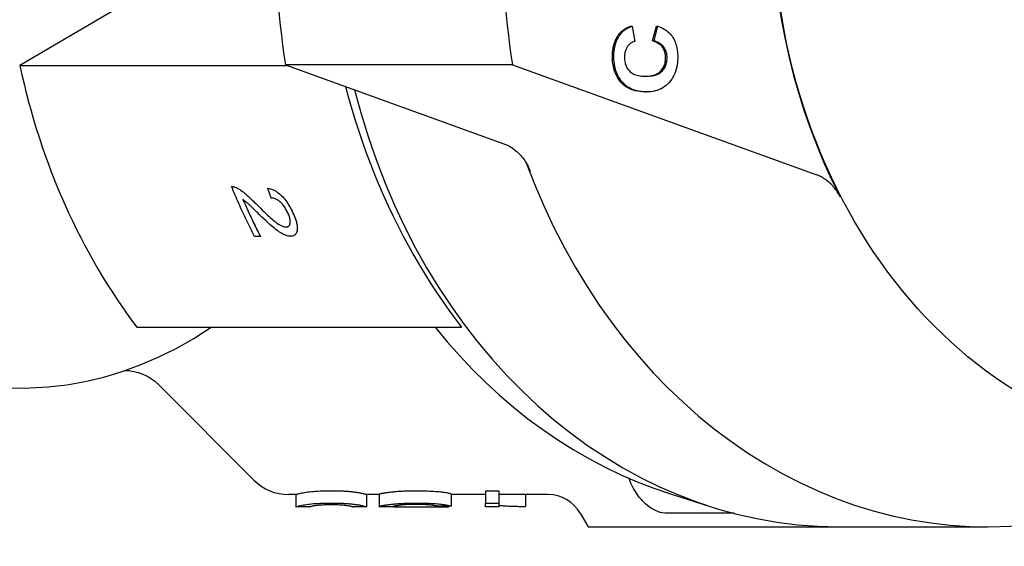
# Model space of a CAD drawing. Header units: millimetres. Extents: x 261 to 558, y -63 to 320.
# Tile 8 of 13: x 340 to 380, y 261 to 283. Entities that reach past the tile are written whole.
import ezdxf

# ---------------------------------------------------------------- set-up
doc = ezdxf.new("R2010")
doc.units = ezdxf.units.MM
doc.layers.add('Detail', color=2, linetype='Continuous')

msp = doc.modelspace()

# ---------------------------------------------------------------- linework, layer by layer
at = {"layer": 'Detail'}
for p, q in [((348.312, 285.587), (340.033, 280.715)), ((364.722, 282.303), (364.779, 282.303)), ((364.779, 282.303), (364.897, 281.694)), ((365.611, 281.71), (365.767, 282.306)), ((365.668, 281.71), (365.825, 282.306)), ((365.767, 282.306), (365.825, 282.306)), ((365.611, 281.71), (365.668, 281.71)), ((340.033, 280.715), (350.855, 280.715)), ((359.943, 280.747), (350.765, 280.747)), ((350.765, 280.747), (359.598, 277.558)), ((359.943, 280.747), (372.212, 276.317)), ((365.306, 279.652), (365.296, 279.652)), ((365.306, 279.652), (365.364, 279.652)), ((348.59, 275.834), (348.59, 275.833)), ((348.78, 275.788), (348.78, 275.788)), ((350.055, 275.762), (350.055, 275.762)), ((351.144, 273.872), (351.144, 273.872)), ((349.755, 273.818), (349.518, 273.818)), ((349.755, 273.818), (349.755, 273.818)), ((344.756, 270.153), (357.88, 270.153)), ((345.659, 267.809), (349.487, 263.98)), ((358.85, 263.539), (359.39, 263.539)), ((358.85, 263.539), (358.85, 263.042)), ((359.39, 263.539), (359.39, 263.042)), ((351.183, 263.394), (350.901, 263.394)), ((351.182, 263.394), (351.182, 262.895)), ((354.553, 263.394), (354.049, 263.394)), ((354.05, 263.394), (354.05, 262.895)), ((354.553, 263.406), (354.553, 262.906)), ((357.466, 263.423), (357.466, 262.924)), ((358.85, 263.394), (357.466, 263.394)), ((361.387, 263.394), (359.39, 263.394)), ((360.468, 263.394), (360.468, 262.911)), ((366.341, 263.42), (367.978, 262.9)), ((351.736, 262.894), (351.183, 262.894)), ((354.049, 262.894), (353.496, 262.894)), ((355.314, 262.894), (354.662, 262.894)), ((357.368, 262.894), (356.808, 262.894)), ((356.863, 262.933), (356.863, 262.895)), ((357.37, 262.924), (357.37, 262.894)), ((358.85, 262.895), (358.85, 263.042)), ((358.85, 263.042), (359.39, 263.042)), ((359.39, 262.894), (358.85, 262.894)), ((359.39, 263.042), (359.39, 262.894)), ((362.686, 262.644), (363.004, 262.094)), ((368.896, 262.636), (366.214, 262.636)), ((363.004, 262.094), (364.482, 262.094)), ((364.482, 262.094), (366.214, 262.094)), ((366.214, 262.094), (373.135, 262.094)), ((373.135, 262.094), (379.158, 262.094))]:
    msp.add_line(p, q, dxfattribs=at)
at = {"layer": 'Detail', "flags": 128}
for points in [[(364.262, 281.995), (364.275, 282.012), (364.289, 282.028), (364.304, 282.044), (364.319, 282.06), (364.335, 282.076), (364.351, 282.091), (364.367, 282.106), (364.384, 282.12), (364.402, 282.135), (364.42, 282.148), (364.438, 282.162), (364.457, 282.175), (364.476, 282.187), (364.496, 282.2), (364.517, 282.212), (364.537, 282.223), (364.559, 282.235), (364.581, 282.246), (364.603, 282.256), (364.626, 282.266), (364.649, 282.276), (364.673, 282.286), (364.697, 282.295), (364.722, 282.303)], [(364.319, 281.995), (364.333, 282.012), (364.347, 282.028), (364.361, 282.044), (364.376, 282.06), (364.392, 282.076), (364.408, 282.091), (364.424, 282.106), (364.441, 282.12), (364.459, 282.135), (364.477, 282.148), (364.495, 282.162), (364.514, 282.175), (364.534, 282.187), (364.554, 282.2), (364.574, 282.212), (364.595, 282.223), (364.616, 282.235), (364.638, 282.246), (364.66, 282.256), (364.683, 282.266), (364.706, 282.276), (364.73, 282.286), (364.754, 282.295), (364.779, 282.303)], [(365.825, 282.306), (365.891, 282.282), (365.955, 282.255), (366.016, 282.225), (366.074, 282.193), (366.129, 282.159), (366.181, 282.121), (366.23, 282.082), (366.276, 282.04), (366.319, 281.995), (366.359, 281.948), (366.397, 281.898), (366.431, 281.846), (366.463, 281.791), (366.491, 281.734), (366.517, 281.675), (366.541, 281.613), (366.561, 281.549), (366.579, 281.483), (366.594, 281.414), (366.606, 281.343), (366.615, 281.269), (366.622, 281.193), (366.626, 281.115), (366.627, 281.035)], [(363.987, 281.087), (363.988, 281.133), (363.99, 281.179), (363.992, 281.224), (363.996, 281.267), (364, 281.311), (364.005, 281.353), (364.012, 281.395), (364.019, 281.436), (364.027, 281.476), (364.036, 281.516), (364.046, 281.555), (364.057, 281.593), (364.069, 281.631), (364.082, 281.667), (364.096, 281.703), (364.11, 281.739), (364.126, 281.773), (364.142, 281.807), (364.16, 281.84), (364.178, 281.872), (364.198, 281.904), (364.218, 281.935), (364.239, 281.965), (364.262, 281.995)], [(364.045, 281.087), (364.045, 281.133), (364.047, 281.179), (364.05, 281.224), (364.053, 281.267), (364.057, 281.311), (364.063, 281.353), (364.069, 281.395), (364.076, 281.436), (364.084, 281.476), (364.093, 281.516), (364.103, 281.555), (364.114, 281.593), (364.126, 281.631), (364.139, 281.667), (364.153, 281.703), (364.168, 281.739), (364.183, 281.773), (364.2, 281.807), (364.217, 281.84), (364.236, 281.872), (364.255, 281.904), (364.275, 281.935), (364.297, 281.965), (364.319, 281.995)], [(364.897, 281.694), (364.865, 281.684), (364.834, 281.673), (364.804, 281.66), (364.776, 281.645), (364.749, 281.629), (364.722, 281.612), (364.697, 281.592), (364.673, 281.571), (364.651, 281.548), (364.629, 281.524), (364.608, 281.498), (364.589, 281.47), (364.571, 281.441), (364.554, 281.411), (364.54, 281.38), (364.526, 281.348), (364.514, 281.315), (364.504, 281.28), (364.495, 281.245), (364.488, 281.209), (364.483, 281.172), (364.478, 281.134), (364.476, 281.095), (364.475, 281.054)], [(366.139, 281.03), (366.138, 281.071), (366.136, 281.11), (366.131, 281.149), (366.125, 281.187), (366.118, 281.224), (366.108, 281.259), (366.096, 281.294), (366.083, 281.328), (366.068, 281.361), (366.051, 281.393), (366.033, 281.424), (366.012, 281.454), (365.99, 281.483), (365.966, 281.51), (365.939, 281.537), (365.911, 281.561), (365.88, 281.585), (365.848, 281.607), (365.813, 281.627), (365.777, 281.647), (365.738, 281.664), (365.698, 281.681), (365.655, 281.696), (365.611, 281.71)], [(366.196, 281.03), (366.196, 281.071), (366.193, 281.11), (366.189, 281.149), (366.183, 281.187), (366.175, 281.224), (366.165, 281.259), (366.154, 281.294), (366.14, 281.328), (366.125, 281.361), (366.109, 281.393), (366.09, 281.424), (366.07, 281.454), (366.047, 281.483), (366.023, 281.51), (365.997, 281.537), (365.968, 281.561), (365.938, 281.585), (365.905, 281.607), (365.871, 281.627), (365.834, 281.647), (365.796, 281.664), (365.755, 281.681), (365.712, 281.696), (365.668, 281.71)], [(365.296, 279.652), (365.193, 279.655), (365.095, 279.664), (365.001, 279.678), (364.91, 279.698), (364.824, 279.723), (364.741, 279.754), (364.663, 279.79), (364.588, 279.831), (364.517, 279.878), (364.45, 279.93), (364.387, 279.988), (364.328, 280.051), (364.273, 280.118), (364.223, 280.189), (364.178, 280.264), (364.138, 280.341), (364.102, 280.423), (364.071, 280.507), (364.045, 280.595), (364.024, 280.687), (364.008, 280.782), (363.996, 280.88), (363.989, 280.982), (363.987, 281.087)], [(365.353, 279.652), (365.251, 279.655), (365.153, 279.664), (365.058, 279.678), (364.968, 279.698), (364.881, 279.723), (364.799, 279.754), (364.72, 279.79), (364.645, 279.831), (364.574, 279.878), (364.507, 279.93), (364.444, 279.988), (364.385, 280.051), (364.33, 280.118), (364.281, 280.189), (364.235, 280.264), (364.195, 280.341), (364.159, 280.423), (364.129, 280.507), (364.103, 280.595), (364.081, 280.687), (364.065, 280.782), (364.054, 280.88), (364.047, 280.982), (364.045, 281.087)], [(364.475, 281.054), (364.476, 280.999), (364.48, 280.945), (364.487, 280.893), (364.496, 280.842), (364.509, 280.794), (364.524, 280.747), (364.541, 280.702), (364.562, 280.658), (364.585, 280.617), (364.611, 280.577), (364.64, 280.539), (364.672, 280.502), (364.707, 280.468), (364.745, 280.437), (364.786, 280.409), (364.832, 280.384), (364.88, 280.362), (364.932, 280.342), (364.988, 280.326), (365.047, 280.312), (365.109, 280.301), (365.175, 280.294), (365.245, 280.289), (365.317, 280.287)], [(365.302, 280.287), (365.375, 280.29), (365.445, 280.295), (365.511, 280.303), (365.574, 280.314), (365.633, 280.327), (365.688, 280.344), (365.74, 280.363), (365.788, 280.385), (365.833, 280.409), (365.874, 280.437), (365.911, 280.467), (365.945, 280.5), (365.976, 280.535), (366.004, 280.572), (366.029, 280.61), (366.052, 280.65), (366.072, 280.692), (366.09, 280.735), (366.105, 280.78), (366.117, 280.827), (366.126, 280.875), (366.133, 280.925), (366.138, 280.977), (366.139, 281.03)], [(365.317, 280.287), (365.395, 280.288), (365.468, 280.292), (365.537, 280.299), (365.603, 280.308), (365.665, 280.321), (365.723, 280.336), (365.778, 280.355), (365.829, 280.376), (365.875, 280.401), (365.919, 280.428), (365.958, 280.458), (365.993, 280.491), (366.026, 280.526), (366.055, 280.563), (366.082, 280.602), (366.106, 280.643), (366.127, 280.685), (366.145, 280.729), (366.16, 280.775), (366.173, 280.822), (366.183, 280.872), (366.19, 280.923), (366.195, 280.976), (366.196, 281.03)], [(366.627, 281.035), (366.624, 280.935), (366.617, 280.838), (366.604, 280.745), (366.587, 280.654), (366.566, 280.567), (366.54, 280.482), (366.509, 280.401), (366.473, 280.322), (366.432, 280.247), (366.387, 280.174), (366.337, 280.105), (366.283, 280.038), (366.224, 279.976), (366.162, 279.919), (366.097, 279.868), (366.028, 279.822), (365.955, 279.782), (365.88, 279.747), (365.8, 279.717), (365.718, 279.693), (365.632, 279.675), (365.542, 279.662), (365.449, 279.654), (365.353, 279.652)], [(353.2, 279.868), (353.322, 279.415), (353.451, 278.963), (353.587, 278.515), (353.731, 278.07), (353.881, 277.627), (354.038, 277.189), (354.201, 276.753), (354.372, 276.322), (354.549, 275.895), (354.732, 275.473), (354.922, 275.055), (355.118, 274.642), (355.319, 274.234), (355.527, 273.832), (355.74, 273.435), (355.959, 273.044), (356.183, 272.659), (356.412, 272.281), (356.646, 271.909), (356.884, 271.544), (357.127, 271.185), (357.374, 270.834), (357.625, 270.49), (357.88, 270.153)], [(359.598, 277.558), (359.656, 277.536), (359.712, 277.512), (359.768, 277.485), (359.824, 277.456), (359.878, 277.424), (359.931, 277.391), (359.984, 277.355), (360.035, 277.317), (360.085, 277.277), (360.134, 277.234), (360.182, 277.19), (360.229, 277.143), (360.274, 277.095), (360.318, 277.044), (360.36, 276.992), (360.401, 276.938), (360.44, 276.882), (360.478, 276.825), (360.514, 276.766), (360.548, 276.705), (360.58, 276.643), (360.611, 276.58), (360.639, 276.515), (360.666, 276.449)], [(373.196, 275.416), (373.167, 275.469), (373.137, 275.522), (373.106, 275.573), (373.073, 275.623), (373.04, 275.672), (373.005, 275.719), (372.969, 275.765), (372.931, 275.81), (372.893, 275.854), (372.854, 275.896), (372.813, 275.936), (372.772, 275.975), (372.729, 276.013), (372.686, 276.049), (372.642, 276.083), (372.597, 276.116), (372.551, 276.147), (372.505, 276.177), (372.457, 276.205), (372.41, 276.231), (372.361, 276.255), (372.312, 276.278), (372.263, 276.298), (372.212, 276.317)], [(348.59, 275.833), (348.597, 275.834), (348.604, 275.834), (348.612, 275.834), (348.619, 275.834), (348.627, 275.833), (348.634, 275.832), (348.642, 275.832), (348.649, 275.831), (348.657, 275.829), (348.665, 275.828), (348.673, 275.826), (348.681, 275.825), (348.689, 275.823), (348.697, 275.82), (348.705, 275.818), (348.713, 275.815), (348.721, 275.813), (348.729, 275.81), (348.738, 275.807), (348.746, 275.803), (348.754, 275.8), (348.763, 275.796), (348.771, 275.792), (348.78, 275.788)], [(348.59, 275.834), (348.597, 275.834), (348.604, 275.834), (348.612, 275.834), (348.619, 275.834), (348.627, 275.833), (348.634, 275.832), (348.642, 275.832), (348.65, 275.831), (348.657, 275.829), (348.665, 275.828), (348.673, 275.826), (348.681, 275.825), (348.689, 275.823), (348.697, 275.82), (348.705, 275.818), (348.713, 275.816), (348.721, 275.813), (348.729, 275.81), (348.738, 275.807), (348.746, 275.803), (348.754, 275.8), (348.763, 275.796), (348.771, 275.792), (348.78, 275.788)], [(349.518, 273.818), (349.476, 273.9), (349.434, 273.982), (349.393, 274.064), (349.352, 274.146), (349.312, 274.229), (349.271, 274.312), (349.231, 274.395), (349.191, 274.478), (349.152, 274.561), (349.112, 274.645), (349.073, 274.729), (349.034, 274.812), (348.996, 274.897), (348.958, 274.981), (348.92, 275.065), (348.882, 275.15), (348.844, 275.235), (348.807, 275.32), (348.77, 275.405), (348.734, 275.49), (348.697, 275.576), (348.661, 275.662), (348.625, 275.747), (348.59, 275.833)], [(348.78, 275.788), (348.808, 275.774), (348.837, 275.759), (348.866, 275.743), (348.896, 275.725), (348.926, 275.706), (348.957, 275.686), (348.988, 275.664), (349.02, 275.641), (349.053, 275.617), (349.085, 275.592), (349.119, 275.565), (349.152, 275.537), (349.187, 275.507), (349.224, 275.475), (349.261, 275.441), (349.301, 275.404), (349.342, 275.366), (349.384, 275.326), (349.429, 275.283), (349.474, 275.239), (349.522, 275.192), (349.57, 275.143), (349.621, 275.093), (349.673, 275.04)], [(348.78, 275.788), (348.808, 275.774), (348.837, 275.759), (348.866, 275.743), (348.896, 275.725), (348.927, 275.706), (348.957, 275.686), (348.989, 275.664), (349.02, 275.641), (349.053, 275.617), (349.085, 275.592), (349.119, 275.565), (349.152, 275.537), (349.187, 275.507), (349.224, 275.475), (349.262, 275.441), (349.301, 275.404), (349.342, 275.366), (349.384, 275.326), (349.429, 275.283), (349.474, 275.239), (349.522, 275.192), (349.571, 275.143), (349.621, 275.093), (349.673, 275.04)], [(350.055, 275.762), (350.104, 275.754), (350.153, 275.742), (350.202, 275.728), (350.25, 275.71), (350.297, 275.69), (350.344, 275.666), (350.39, 275.639), (350.436, 275.609), (350.481, 275.576), (350.526, 275.54), (350.57, 275.501), (350.614, 275.458), (350.657, 275.413), (350.699, 275.366), (350.74, 275.316), (350.781, 275.264), (350.82, 275.209), (350.859, 275.152), (350.897, 275.093), (350.934, 275.031), (350.97, 274.967), (351.005, 274.9), (351.04, 274.831), (351.074, 274.76)], [(350.195, 275.369), (350.189, 275.385), (350.183, 275.401), (350.177, 275.418), (350.171, 275.434), (350.165, 275.45), (350.16, 275.467), (350.154, 275.483), (350.148, 275.499), (350.142, 275.516), (350.136, 275.532), (350.13, 275.549), (350.124, 275.565), (350.118, 275.581), (350.112, 275.598), (350.107, 275.614), (350.101, 275.631), (350.095, 275.647), (350.089, 275.663), (350.083, 275.68), (350.078, 275.696), (350.072, 275.713), (350.066, 275.729), (350.06, 275.746), (350.055, 275.762)], [(350.055, 275.762), (350.104, 275.754), (350.153, 275.742), (350.202, 275.728), (350.25, 275.71), (350.297, 275.69), (350.344, 275.666), (350.39, 275.639), (350.436, 275.609), (350.481, 275.576), (350.526, 275.54), (350.57, 275.501), (350.614, 275.458), (350.657, 275.414), (350.699, 275.366), (350.741, 275.316), (350.781, 275.264), (350.82, 275.209), (350.859, 275.152), (350.897, 275.093), (350.934, 275.031), (350.97, 274.967), (351.005, 274.9), (351.04, 274.831), (351.074, 274.76)], [(349.052, 275.303), (349.079, 275.24), (349.107, 275.177), (349.135, 275.114), (349.163, 275.051), (349.191, 274.989), (349.22, 274.926), (349.248, 274.864), (349.277, 274.801), (349.306, 274.739), (349.335, 274.677), (349.364, 274.615), (349.393, 274.553), (349.422, 274.491), (349.452, 274.429), (349.481, 274.368), (349.511, 274.306), (349.541, 274.245), (349.571, 274.183), (349.601, 274.122), (349.632, 274.061), (349.662, 274), (349.693, 273.939), (349.724, 273.879), (349.755, 273.818)], [(349.705, 274.709), (349.65, 274.764), (349.598, 274.815), (349.549, 274.863), (349.504, 274.907), (349.461, 274.948), (349.423, 274.986), (349.387, 275.021), (349.354, 275.052), (349.325, 275.08), (349.299, 275.104), (349.276, 275.125), (349.256, 275.143), (349.238, 275.159), (349.22, 275.174), (349.202, 275.189), (349.185, 275.203), (349.168, 275.217), (349.15, 275.231), (349.134, 275.244), (349.117, 275.257), (349.1, 275.269), (349.084, 275.281), (349.068, 275.292), (349.052, 275.303)], [(350.866, 274.769), (350.845, 274.814), (350.823, 274.856), (350.8, 274.898), (350.777, 274.938), (350.753, 274.976), (350.728, 275.013), (350.703, 275.048), (350.676, 275.082), (350.649, 275.114), (350.621, 275.145), (350.593, 275.175), (350.563, 275.203), (350.533, 275.229), (350.503, 275.253), (350.473, 275.274), (350.443, 275.294), (350.412, 275.311), (350.382, 275.326), (350.351, 275.339), (350.32, 275.349), (350.289, 275.357), (350.258, 275.363), (350.227, 275.367), (350.195, 275.369)], [(349.673, 275.04), (349.754, 274.959), (349.831, 274.883), (349.905, 274.812), (349.975, 274.745), (350.042, 274.682), (350.105, 274.625), (350.165, 274.571), (350.221, 274.523), (350.274, 274.478), (350.323, 274.438), (350.368, 274.403), (350.41, 274.372), (350.449, 274.345), (350.487, 274.319), (350.523, 274.297), (350.558, 274.276), (350.592, 274.258), (350.625, 274.243), (350.656, 274.23), (350.685, 274.219), (350.714, 274.211), (350.741, 274.205), (350.766, 274.201), (350.79, 274.2)], [(349.673, 275.04), (349.754, 274.959), (349.831, 274.883), (349.905, 274.812), (349.975, 274.745), (350.042, 274.682), (350.105, 274.625), (350.165, 274.571), (350.221, 274.523), (350.274, 274.478), (350.323, 274.438), (350.368, 274.403), (350.41, 274.372), (350.449, 274.345), (350.487, 274.319), (350.523, 274.297), (350.558, 274.276), (350.592, 274.259), (350.625, 274.243), (350.656, 274.23), (350.685, 274.219), (350.714, 274.211), (350.741, 274.205), (350.766, 274.201), (350.79, 274.2)], [(350.974, 273.822), (350.943, 273.824), (350.911, 273.827), (350.878, 273.833), (350.845, 273.841), (350.81, 273.851), (350.774, 273.863), (350.737, 273.878), (350.699, 273.895), (350.66, 273.915), (350.619, 273.937), (350.576, 273.963), (350.531, 273.992), (350.484, 274.024), (350.435, 274.059), (350.385, 274.097), (350.333, 274.138), (350.276, 274.185), (350.213, 274.238), (350.144, 274.299), (350.068, 274.366), (349.987, 274.441), (349.899, 274.523), (349.805, 274.613), (349.705, 274.709)], [(350.79, 274.2), (350.814, 274.201), (350.836, 274.204), (350.856, 274.21), (350.874, 274.217), (350.891, 274.227), (350.906, 274.239), (350.92, 274.253), (350.931, 274.27), (350.941, 274.288), (350.949, 274.309), (350.956, 274.332), (350.961, 274.357), (350.964, 274.384), (350.965, 274.412), (350.964, 274.442), (350.961, 274.473), (350.956, 274.505), (350.949, 274.539), (350.94, 274.574), (350.929, 274.61), (350.916, 274.648), (350.901, 274.687), (350.885, 274.728), (350.866, 274.769)], [(351.074, 274.76), (351.106, 274.688), (351.135, 274.619), (351.161, 274.553), (351.183, 274.489), (351.203, 274.428), (351.219, 274.369), (351.231, 274.313), (351.241, 274.26), (351.247, 274.209), (351.249, 274.161), (351.249, 274.115), (351.244, 274.072), (351.237, 274.032), (351.227, 273.996), (351.215, 273.963), (351.199, 273.933), (351.181, 273.907), (351.16, 273.885), (351.136, 273.866), (351.109, 273.85), (351.079, 273.838), (351.047, 273.829), (351.012, 273.824), (350.974, 273.822)], [(351.074, 274.76), (351.099, 274.704), (351.123, 274.65), (351.144, 274.597), (351.164, 274.546), (351.181, 274.496), (351.197, 274.448), (351.21, 274.402), (351.222, 274.357), (351.231, 274.313), (351.239, 274.272), (351.244, 274.232), (351.248, 274.193), (351.249, 274.156), (351.249, 274.121), (351.246, 274.087), (351.242, 274.054), (351.235, 274.024), (351.227, 273.996), (351.218, 273.97), (351.206, 273.946), (351.193, 273.924), (351.179, 273.905), (351.162, 273.887), (351.144, 273.872)], [(350.79, 274.2), (350.796, 274.2), (350.801, 274.2), (350.806, 274.201), (350.811, 274.201), (350.816, 274.201), (350.821, 274.202), (350.825, 274.203), (350.83, 274.203), (350.835, 274.204), (350.839, 274.205), (350.844, 274.206), (350.848, 274.208), (350.853, 274.209), (350.857, 274.21), (350.861, 274.212), (350.865, 274.213), (350.869, 274.215), (350.873, 274.217), (350.877, 274.219), (350.88, 274.221), (350.884, 274.223), (350.888, 274.225), (350.891, 274.227), (350.895, 274.23)], [(356.824, 270.153), (357.311, 269.563), (357.815, 268.992), (358.336, 268.442), (358.873, 267.912), (359.425, 267.405), (359.992, 266.919), (360.574, 266.456), (361.169, 266.017), (361.777, 265.602), (362.398, 265.212), (363.03, 264.847), (363.673, 264.508), (364.327, 264.196), (364.99, 263.91), (365.661, 263.651), (366.341, 263.42)], [(366.214, 262.636), (366.115, 262.641), (366.013, 262.654), (365.918, 262.675), (365.824, 262.705), (365.731, 262.743), (365.646, 262.784), (365.566, 262.831), (365.488, 262.883), (365.413, 262.941), (365.34, 263.003), (365.27, 263.068), (365.204, 263.135), (365.143, 263.204), (365.086, 263.274), (365.033, 263.343), (364.984, 263.414), (364.936, 263.487), (364.889, 263.564), (364.845, 263.642), (364.802, 263.722), (364.762, 263.804), (364.723, 263.886), (364.686, 263.97), (364.651, 264.053)], [(351.182, 263.395), (351.185, 263.395), (351.192, 263.397), (351.205, 263.401), (351.222, 263.407), (351.244, 263.414), (351.272, 263.422), (351.304, 263.431), (351.342, 263.44), (351.384, 263.449), (351.431, 263.459), (351.483, 263.469), (351.54, 263.478), (351.602, 263.488), (351.669, 263.497), (351.741, 263.506), (351.817, 263.514), (351.899, 263.522), (351.986, 263.529), (352.078, 263.535), (352.175, 263.54), (352.278, 263.544), (352.385, 263.547), (352.498, 263.548), (352.616, 263.549)], [(352.616, 263.549), (352.669, 263.549), (352.72, 263.548), (352.771, 263.548), (352.821, 263.547), (352.869, 263.546), (352.917, 263.545), (352.964, 263.543), (353.01, 263.542), (353.055, 263.54), (353.099, 263.538), (353.142, 263.536), (353.184, 263.533), (353.225, 263.531), (353.265, 263.528), (353.304, 263.525), (353.343, 263.522), (353.38, 263.518), (353.416, 263.515), (353.451, 263.511), (353.486, 263.507), (353.519, 263.503), (353.552, 263.499), (353.583, 263.495), (353.614, 263.491)], [(354.901, 263.482), (354.936, 263.487), (354.973, 263.492), (355.011, 263.496), (355.05, 263.501), (355.09, 263.505), (355.131, 263.509), (355.174, 263.513), (355.217, 263.517), (355.261, 263.521), (355.307, 263.524), (355.353, 263.527), (355.401, 263.53), (355.449, 263.533), (355.499, 263.536), (355.549, 263.538), (355.601, 263.541), (355.654, 263.543), (355.708, 263.544), (355.763, 263.546), (355.819, 263.547), (355.876, 263.548), (355.934, 263.548), (355.993, 263.549), (356.053, 263.549)], [(356.053, 263.549), (356.152, 263.549), (356.247, 263.548), (356.339, 263.546), (356.429, 263.544), (356.515, 263.541), (356.598, 263.537), (356.678, 263.533), (356.755, 263.528), (356.829, 263.523), (356.9, 263.517), (356.968, 263.511), (357.032, 263.505), (357.093, 263.498), (357.15, 263.491), (357.202, 263.484), (357.249, 263.477), (357.292, 263.47), (357.33, 263.463), (357.364, 263.456), (357.394, 263.449), (357.419, 263.442), (357.439, 263.436), (357.455, 263.429), (357.466, 263.423)], [(353.614, 263.491), (353.649, 263.486), (353.683, 263.48), (353.716, 263.475), (353.747, 263.47), (353.776, 263.464), (353.804, 263.458), (353.831, 263.453), (353.856, 263.447), (353.879, 263.442), (353.901, 263.437), (353.922, 263.432), (353.941, 263.427), (353.958, 263.422), (353.974, 263.417), (353.988, 263.413), (354.001, 263.409), (354.013, 263.406), (354.022, 263.403), (354.031, 263.4), (354.038, 263.398), (354.043, 263.396), (354.047, 263.395), (354.049, 263.394), (354.05, 263.395)], [(354.553, 263.406), (354.553, 263.408), (354.555, 263.41), (354.558, 263.413), (354.562, 263.415), (354.568, 263.418), (354.574, 263.42), (354.582, 263.423), (354.591, 263.426), (354.602, 263.429), (354.613, 263.432), (354.626, 263.435), (354.64, 263.438), (354.655, 263.442), (354.671, 263.445), (354.689, 263.449), (354.707, 263.452), (354.727, 263.456), (354.748, 263.459), (354.771, 263.463), (354.794, 263.467), (354.819, 263.471), (354.845, 263.474), (354.872, 263.478), (354.901, 263.482)], [(351.183, 262.894), (351.187, 262.895), (351.196, 262.899), (351.21, 262.903), (351.229, 262.91), (351.253, 262.917), (351.281, 262.925), (351.314, 262.934), (351.352, 262.943), (351.395, 262.953), (351.443, 262.962), (351.495, 262.972), (351.552, 262.982), (351.614, 262.992), (351.681, 263.001), (351.752, 263.01), (351.828, 263.018), (351.909, 263.026), (351.995, 263.032), (352.086, 263.038), (352.182, 263.043), (352.283, 263.047), (352.389, 263.05), (352.5, 263.052), (352.616, 263.052)], [(351.736, 262.894), (351.739, 262.895), (351.746, 262.898), (351.756, 262.902), (351.769, 262.907), (351.786, 262.913), (351.806, 262.919), (351.83, 262.926), (351.857, 262.933), (351.887, 262.94), (351.921, 262.947), (351.958, 262.953), (351.998, 262.958), (352.041, 262.963), (352.085, 262.968), (352.131, 262.973), (352.179, 262.977), (352.228, 262.981), (352.278, 262.985), (352.331, 262.987), (352.385, 262.99), (352.44, 262.992), (352.497, 262.993), (352.556, 262.994), (352.616, 262.994)], [(352.616, 263.052), (352.669, 263.052), (352.72, 263.052), (352.771, 263.051), (352.821, 263.05), (352.869, 263.049), (352.917, 263.048), (352.964, 263.047), (353.01, 263.045), (353.055, 263.043), (353.099, 263.041), (353.142, 263.039), (353.184, 263.036), (353.225, 263.033), (353.265, 263.031), (353.304, 263.027), (353.343, 263.024), (353.38, 263.021), (353.416, 263.017), (353.451, 263.014), (353.486, 263.01), (353.519, 263.006), (353.552, 263.002), (353.583, 262.997), (353.614, 262.993)], [(352.616, 262.994), (352.676, 262.994), (352.735, 262.993), (352.792, 262.992), (352.847, 262.99), (352.901, 262.987), (352.954, 262.985), (353.004, 262.981), (353.053, 262.977), (353.101, 262.973), (353.147, 262.969), (353.191, 262.964), (353.233, 262.958), (353.274, 262.953), (353.311, 262.947), (353.345, 262.94), (353.375, 262.933), (353.402, 262.926), (353.426, 262.92), (353.446, 262.913), (353.463, 262.907), (353.476, 262.902), (353.486, 262.898), (353.493, 262.895), (353.496, 262.894)], [(353.614, 262.993), (353.648, 262.988), (353.681, 262.983), (353.713, 262.977), (353.743, 262.972), (353.772, 262.966), (353.799, 262.961), (353.825, 262.955), (353.85, 262.95), (353.873, 262.945), (353.895, 262.939), (353.915, 262.934), (353.934, 262.929), (353.951, 262.924), (353.967, 262.92), (353.982, 262.916), (353.995, 262.912), (354.007, 262.908), (354.017, 262.905), (354.026, 262.902), (354.033, 262.899), (354.039, 262.897), (354.044, 262.896), (354.047, 262.895), (354.049, 262.894)], [(354.553, 262.906), (354.553, 262.908), (354.555, 262.911), (354.558, 262.913), (354.562, 262.915), (354.568, 262.918), (354.574, 262.921), (354.582, 262.924), (354.591, 262.927), (354.602, 262.93), (354.613, 262.933), (354.626, 262.936), (354.64, 262.939), (354.655, 262.943), (354.671, 262.946), (354.689, 262.95), (354.707, 262.953), (354.727, 262.957), (354.748, 262.961), (354.771, 262.965), (354.794, 262.968), (354.819, 262.972), (354.845, 262.976), (354.872, 262.98), (354.901, 262.984)], [(354.662, 262.894), (354.653, 262.894), (354.645, 262.894), (354.637, 262.895), (354.629, 262.895), (354.621, 262.895), (354.614, 262.895), (354.608, 262.895), (354.601, 262.896), (354.596, 262.896), (354.59, 262.896), (354.585, 262.897), (354.58, 262.897), (354.576, 262.898), (354.572, 262.898), (354.568, 262.899), (354.565, 262.899), (354.562, 262.9), (354.56, 262.901), (354.557, 262.902), (354.556, 262.902), (354.554, 262.903), (354.553, 262.904), (354.553, 262.905), (354.553, 262.906)], [(354.901, 262.984), (354.936, 262.989), (354.973, 262.994), (355.011, 262.998), (355.05, 263.003), (355.09, 263.007), (355.131, 263.012), (355.174, 263.016), (355.217, 263.02), (355.261, 263.023), (355.307, 263.027), (355.353, 263.03), (355.401, 263.033), (355.449, 263.036), (355.499, 263.039), (355.549, 263.041), (355.601, 263.044), (355.654, 263.046), (355.708, 263.047), (355.763, 263.049), (355.819, 263.05), (355.876, 263.051), (355.934, 263.052), (355.993, 263.052), (356.053, 263.052)], [(356.053, 262.994), (355.989, 262.994), (355.927, 262.993), (355.866, 262.992), (355.807, 262.991), (355.75, 262.988), (355.694, 262.986), (355.64, 262.983), (355.588, 262.98), (355.537, 262.976), (355.488, 262.972), (355.441, 262.968), (355.395, 262.963), (355.352, 262.958), (355.313, 262.953), (355.278, 262.949), (355.246, 262.944), (355.218, 262.939), (355.194, 262.934), (355.174, 262.929), (355.157, 262.925), (355.144, 262.92), (355.134, 262.916), (355.129, 262.912), (355.127, 262.908)], [(355.127, 262.908), (355.129, 262.905), (355.134, 262.903), (355.143, 262.901), (355.156, 262.899), (355.172, 262.897), (355.191, 262.896), (355.215, 262.895), (355.242, 262.895), (355.272, 262.894), (355.306, 262.894), (355.344, 262.894), (355.385, 262.895), (355.429, 262.895), (355.475, 262.895), (355.524, 262.896), (355.575, 262.896), (355.628, 262.897), (355.683, 262.897), (355.741, 262.898), (355.8, 262.898), (355.862, 262.898), (355.927, 262.898), (355.993, 262.899), (356.062, 262.899)], [(356.053, 263.052), (356.152, 263.052), (356.247, 263.051), (356.339, 263.049), (356.429, 263.047), (356.515, 263.044), (356.598, 263.04), (356.678, 263.036), (356.755, 263.031), (356.829, 263.026), (356.9, 263.02), (356.968, 263.014), (357.032, 263.007), (357.093, 263), (357.15, 262.993), (357.202, 262.986), (357.249, 262.979), (357.292, 262.971), (357.33, 262.964), (357.364, 262.957), (357.394, 262.95), (357.419, 262.943), (357.439, 262.936), (357.455, 262.93), (357.466, 262.924)], [(356.9, 262.921), (356.889, 262.925), (356.875, 262.93), (356.858, 262.934), (356.84, 262.939), (356.819, 262.943), (356.796, 262.947), (356.771, 262.952), (356.743, 262.956), (356.713, 262.96), (356.68, 262.964), (356.646, 262.968), (356.609, 262.972), (356.57, 262.975), (356.53, 262.978), (356.489, 262.981), (356.446, 262.984), (356.401, 262.986), (356.356, 262.988), (356.309, 262.99), (356.26, 262.992), (356.211, 262.993), (356.16, 262.994), (356.107, 262.994), (356.053, 262.994)], [(356.062, 262.899), (356.105, 262.899), (356.148, 262.898), (356.19, 262.898), (356.232, 262.898), (356.272, 262.898), (356.312, 262.898), (356.351, 262.898), (356.389, 262.897), (356.426, 262.897), (356.463, 262.897), (356.498, 262.897), (356.533, 262.896), (356.567, 262.896), (356.6, 262.896), (356.632, 262.895), (356.662, 262.895), (356.691, 262.895), (356.719, 262.895), (356.746, 262.895), (356.772, 262.894), (356.796, 262.894), (356.82, 262.894), (356.842, 262.894), (356.863, 262.895)], [(356.863, 262.895), (356.884, 262.895), (356.905, 262.895), (356.926, 262.895), (356.947, 262.895), (356.968, 262.894), (356.989, 262.894), (357.01, 262.894), (357.032, 262.894), (357.053, 262.894), (357.074, 262.894), (357.095, 262.894), (357.116, 262.894), (357.137, 262.894), (357.158, 262.894), (357.18, 262.894), (357.201, 262.894), (357.222, 262.894), (357.243, 262.894), (357.264, 262.894), (357.285, 262.894), (357.306, 262.894), (357.327, 262.894), (357.349, 262.894), (357.37, 262.894)], [(357.466, 262.924), (357.443, 262.924), (357.419, 262.924), (357.395, 262.924), (357.372, 262.924), (357.348, 262.923), (357.325, 262.923), (357.301, 262.923), (357.278, 262.923), (357.254, 262.923), (357.23, 262.923), (357.207, 262.923), (357.183, 262.923), (357.16, 262.922), (357.136, 262.922), (357.112, 262.922), (357.089, 262.922), (357.065, 262.922), (357.042, 262.922), (357.018, 262.922), (356.995, 262.922), (356.971, 262.922), (356.947, 262.921), (356.924, 262.921), (356.9, 262.921)], [(359.39, 262.956), (359.423, 262.953), (359.458, 262.95), (359.494, 262.947), (359.533, 262.945), (359.573, 262.942), (359.614, 262.94), (359.657, 262.938), (359.702, 262.935), (359.749, 262.933), (359.798, 262.931), (359.848, 262.929), (359.9, 262.927), (359.952, 262.925), (360.003, 262.923), (360.054, 262.921), (360.103, 262.92), (360.152, 262.918), (360.2, 262.917), (360.247, 262.915), (360.293, 262.914), (360.338, 262.913), (360.382, 262.912), (360.425, 262.912), (360.468, 262.911)]]:
    msp.add_lwpolyline(points, dxfattribs=at)
at = {"layer": 'Detail'}
for centre, radius, start, end in [((344.245, 266.394), 2, 45, 89.8956), ((350.901, 265.394), 2, 225, 270), ((361.387, 261.894), 1.5, 30, 90)]:
    msp.add_arc(centre, radius, start, end, dxfattribs=at)
for centre, major_axis, start_param, end_param in [((340.018, 287.094), (0, 19.4), 5.351516, 9.933709), ((388.364, 287.094), (0, -21.892), 4.154179, 5.275091), ((379.186, 286.976), (0, -35.25), 4.524874, 4.89002), ((388.363, 286.976), (0, -35.25), 4.524874, 4.89002), ((359.713, 286.976), (0, -24.827), 4.967315, 5.456855), ((373.135, 287.094), (0, -25), 5.011108, 6.283185), ((379.158, 287.094), (0, -25), 5.137199, 6.366093), ((367.001, 286.976), (0, -24.827), 5.201863, 5.270947)]:
    msp.add_ellipse(centre, major_axis=major_axis, ratio=0.819152, start_param=start_param, end_param=end_param, dxfattribs=at)
msp.add_ellipse((388.392, 287.094), major_axis=(0, -21.883), ratio=0.819152, dxfattribs=at)

doc.saveas('drawing.dxf')
